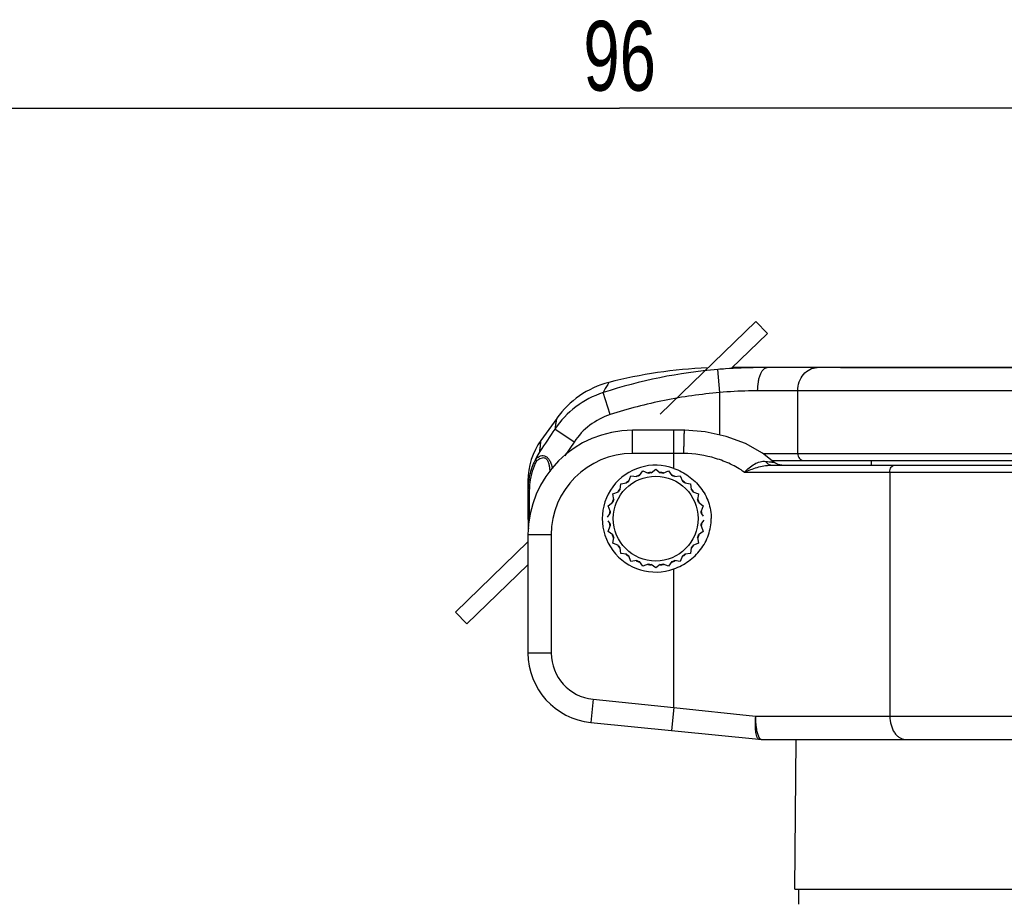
# Model space of a CAD drawing. Header units: millimetres. Extents: x 6 to 407, y 6 to 288.
# Tile 19 of 42: x 295 to 338, y 113 to 151. Entities that reach past the tile are written whole.
import ezdxf

# ---------------------------------------------------------------- set-up
doc = ezdxf.new("R2010")
doc.units = ezdxf.units.MM
doc.header["$LTSCALE"] = 23.1
doc.layers.get('0').update_dxf_attribs({"linetype": 'CONTINUOUS'})
for name, color, linetype in [('CLAMP_DUSTCODXF_CONTINUOUS_LINE', 7, 'CONTINUOUS'), ('CLAMP_STYLE_DXF_CONTINUOUS_LINE', 7, 'CONTINUOUS'), ('DM1-0-1-CLIS-A-TE_DXF_DIMENSION', 7, 'CONTINUOUS'), ('F40707_STD_CDXF_CONTINUOUS_LINE', 7, 'CONTINUOUS'), ('F48081_DUSTCDXF_CONTINUOUS_LINE', 7, 'CONTINUOUS'), ('F72231_CL_DUDXF_CONTINUOUS_LINE', 7, 'CONTINUOUS'), ('STANDARD_DUSDXF_CONTINUOUS_LINE', 7, 'CONTINUOUS')]:
    doc.layers.add(name, color=color, linetype=linetype)
doc.styles.get("Standard").update_dxf_attribs({"font": 'txt', "width": 0.7})
doc.dimstyles.new('DIMSTYLE_1', dxfattribs={"dimtxt": 3, "dimasz": 3, "dimexe": 1, "dimexo": 1, "dimgap": 0.75, "dimtad": 1, "dimdsep": 46, "dimtxsty": 'STANDARD', "dimblk": '_FILLED', "dimblk1": '_FILLED', "dimblk2": '_FILLED', "dimcen": 0.09, "dimclrt": 5, "dimazin": 2, "dimtp": 0.01, "dimtm": 0.01, "dimtfac": 1, "dimtofl": 0, "dimtmove": 0, "dimatfit": 3, "dimldrblk": '_FILLED', "dimfxl": 1, "dimtolj": 1, "dimarcsym": 0})

# ---------------------------------------------------------------- blocks, each defined once
blk = doc.blocks.new('_FILLED')
at = {"color": 0, "linetype": 'BYBLOCK'}
blk.add_solid([(0, 0), (-1, 0.167), (-1, -0.167)], dxfattribs=at)
blk = doc.blocks.new('*D0')
at = {"layer": 'DM1-0-1-CLIS-A-TE_DXF_DIMENSION', "color": 2, "linetype": 'CONTINUOUS'}
for p, q in [((330.781, 136.296), (394.339, 136.296)), ((393.339, 136.296), (393.339, 100.321)), ((393.339, 64.346), (393.339, 100.321)), ((355.431, 64.346), (394.339, 64.346))]:
    blk.add_line(p, q, dxfattribs=at)
at = {"layer": 'DM1-0-1-CLIS-A-TE_DXF_DIMENSION', "color": 2, "linetype": 'CONTINUOUS', "xscale": 3, "yscale": 3, "zscale": 3}
for p, rotation in [((393.339, 136.296), 90), ((393.339, 64.346), 270)]:
    blk.add_blockref('_FILLED', p, dxfattribs=dict(at, rotation=rotation))
at = {"layer": 'DM1-0-1-CLIS-A-TE_DXF_DIMENSION', "color": 5, "linetype": 'CONTINUOUS', "insert": (389.589, 100.321), "char_height": 3, "width": 10.5, "attachment_point": 2, "rotation": 90, "line_spacing_factor": 0.9}
blk.add_mtext('71.95', dxfattribs=at)
blk = doc.blocks.new('*D2')
at = {"layer": 'DM1-0-1-CLIS-A-TE_DXF_DIMENSION', "color": 2, "linetype": 'CONTINUOUS'}
for p, q in [((273.271, 106.976), (273.271, 148.466)), ((369.271, 89.022), (369.271, 148.466)), ((273.271, 147.466), (321.271, 147.466)), ((369.271, 147.466), (321.271, 147.466))]:
    blk.add_line(p, q, dxfattribs=at)
at = {"layer": 'DM1-0-1-CLIS-A-TE_DXF_DIMENSION', "color": 2, "linetype": 'CONTINUOUS', "xscale": 3, "yscale": 3, "zscale": 3, "rotation": 180}
blk.add_blockref('_FILLED', (273.271, 147.466), dxfattribs=at)
at = {"layer": 'DM1-0-1-CLIS-A-TE_DXF_DIMENSION', "color": 2, "linetype": 'CONTINUOUS', "xscale": 3, "yscale": 3, "zscale": 3}
blk.add_blockref('_FILLED', (369.271, 147.466), dxfattribs=at)
at = {"layer": 'DM1-0-1-CLIS-A-TE_DXF_DIMENSION', "color": 5, "linetype": 'CONTINUOUS', "insert": (321.271, 151.216), "char_height": 3, "width": 4.2, "attachment_point": 2, "line_spacing_factor": 0.9}
blk.add_mtext('96', dxfattribs=at)

msp = doc.modelspace()

# ---------------------------------------------------------------- linework, layer by layer
at = {"layer": 'CLAMP_DUSTCODXF_CONTINUOUS_LINE', "color": 7, "linetype": 'CONTINUOUS'}
for p, q in [((322.622, 131.766), (322.822, 131.921)), ((322.822, 131.921), (323.022, 131.766)), ((321.664, 131.402), (321.759, 131.636)), ((321.759, 131.636), (322.01, 131.602)), ((322.119, 131.647), (322.272, 131.849)), ((322.272, 131.849), (322.505, 131.751)), ((323.138, 131.751), (323.372, 131.849)), ((323.372, 131.849), (323.525, 131.647)), ((323.634, 131.602), (323.884, 131.636)), ((323.884, 131.636), (323.98, 131.402)), ((321.287, 131.048), (321.319, 131.299)), ((321.319, 131.299), (321.57, 131.33)), ((324.073, 131.33), (324.324, 131.299)), ((324.324, 131.299), (324.356, 131.048)), ((320.982, 130.859), (321.216, 130.954)), ((321.016, 130.608), (320.982, 130.859)), ((324.428, 130.954), (324.662, 130.859)), ((324.662, 130.859), (324.628, 130.608)), ((320.769, 130.346), (320.971, 130.499)), ((320.867, 130.113), (320.769, 130.346)), ((324.673, 130.499), (324.874, 130.346)), ((324.874, 130.346), (324.776, 130.113)), ((320.744, 129.857), (320.852, 129.996)), ((324.792, 129.996), (324.868, 129.898)), ((320.769, 129.246), (320.867, 129.479)), ((320.852, 129.596), (320.776, 129.694)), ((324.776, 129.479), (324.874, 129.246)), ((324.9, 129.735), (324.792, 129.596)), ((320.971, 129.093), (320.769, 129.246)), ((320.982, 128.734), (321.016, 128.984)), ((324.628, 128.984), (324.662, 128.734)), ((324.874, 129.246), (324.673, 129.093)), ((321.216, 128.638), (320.982, 128.734)), ((321.319, 128.293), (321.287, 128.545)), ((324.356, 128.545), (324.324, 128.293)), ((324.662, 128.734), (324.428, 128.638)), ((321.57, 128.262), (321.319, 128.293)), ((321.759, 127.956), (321.664, 128.19)), ((323.98, 128.19), (323.884, 127.956)), ((324.324, 128.293), (324.073, 128.262)), ((322.01, 127.99), (321.759, 127.956)), ((322.272, 127.743), (322.119, 127.945)), ((322.505, 127.841), (322.272, 127.743)), ((322.822, 127.671), (322.622, 127.826)), ((323.022, 127.826), (322.822, 127.671)), ((323.372, 127.743), (323.138, 127.841)), ((323.525, 127.945), (323.372, 127.743)), ((323.884, 127.956), (323.634, 127.99))]:
    msp.add_line(p, q, dxfattribs=at)
msp.add_circle((322.822, 129.796), 1.825, dxfattribs=at)
for start, end in [(110.7973, 114.2027), (95.7973, 99.2027), (80.7973, 84.2027), (65.7973, 69.2027), (140.7973, 144.2027), (125.7973, 129.2027), (50.7973, 54.2027), (35.7973, 39.2027), (155.7973, 159.2027), (20.7973, 24.2027), (170.7973, 174.2027), (5.7973, 9.2027), (185.7973, 189.2027), (350.7973, 354.2027), (200.7973, 204.2027), (335.7973, 339.2027), (215.7973, 219.2027), (320.7973, 324.2027), (230.7973, 234.2027), (305.7973, 309.2027), (245.7973, 249.2027), (260.7973, 264.2027), (275.7973, 279.2027), (290.7973, 294.2027)]:
    msp.add_arc((322.822, 129.796), 1.98, start, end, dxfattribs=at)
at = {"layer": 'CLAMP_STYLE_DXF_CONTINUOUS_LINE', "color": 7, "linetype": 'CONTINUOUS'}
for p, q in [((323.019, 134.296), (327.142, 138.278)), ((327.142, 138.278), (327.636, 137.767)), ((326.068, 136.253), (327.636, 137.767)), ((314.194, 125.774), (317.322, 128.794)), ((314.688, 125.263), (317.322, 127.807)), ((314.688, 125.263), (314.194, 125.774))]:
    msp.add_line(p, q, dxfattribs=at)
at = {"layer": 'F40707_STD_CDXF_CONTINUOUS_LINE', "color": 7, "linetype": 'CONTINUOUS'}
for p, q in [((328.822, 113.846), (328.878, 120.296)), ((328.822, 113.846), (363.722, 113.846)), ((328.972, 113.846), (328.977, 113.197))]:
    msp.add_line(p, q, dxfattribs=at)
at = {"layer": 'F48081_DUSTCDXF_CONTINUOUS_LINE', "color": 9, "linetype": 'CONTINUOUS'}
for p, q in [((325.581, 135.219), (325.498, 136.215)), ((320.81, 135.658), (320.79, 135.628)), ((357.627, 135.296), (327.215, 135.296)), ((328.941, 132.596), (328.941, 135.296)), ((320.867, 134.272), (320.558, 135.218)), ((325.581, 133.394), (325.581, 135.219)), ((319.307, 133.092), (318.478, 133.649)), ((319.307, 133.092), (318.908, 132.498)), ((327.453, 132.596), (328.941, 132.596)), ((328.941, 132.596), (371.322, 132.596)), ((317.38, 131.018), (317.322, 131.018)), ((317.38, 131.018), (317.38, 129.796)), ((317.38, 129.796), (317.322, 129.796))]:
    msp.add_line(p, q, dxfattribs=at)
at = {"layer": 'F48081_DUSTCDXF_CONTINUOUS_LINE', "color": 7, "linetype": 'CONTINUOUS'}
for p, q in [((364.822, 136.296), (326.112, 136.296)), ((318.559, 134.112), (317.881, 133.164)), ((327.83, 132.296), (371.022, 132.296)), ((317.322, 131.42), (317.322, 129.796))]:
    msp.add_line(p, q, dxfattribs=at)
at = {"layer": 'F48081_DUSTCDXF_CONTINUOUS_LINE', "color": 9, "linetype": 'CONTINUOUS'}
for centre, radius, start, end in [((327.3, 114.551), 21.739, 94.7565, 108.0684), ((321.798, 131.412), 4.003, 108.0403, 146.0242), ((321.8, 131.417), 3.004, 108.1052, 146.1116), ((320.169, 131.018), 2.789, 173.3008, 180.0126)]:
    msp.add_arc(centre, radius, start, end, dxfattribs=at)
at = {"layer": 'F48081_DUSTCDXF_CONTINUOUS_LINE', "color": 7, "linetype": 'CONTINUOUS'}
for centre, radius, start, end in [((325.822, 116.296), 20, 92.2272, 104.5498), ((327.221, 115.789), 20.498, 93.9009, 94.8219), ((321.813, 131.786), 4, 104.703, 144.4384), ((320.322, 131.42), 3, 144.4384, 180), ((320.703, 130.911), 3.375, 148.1899, 154.0813), ((321.322, 129.796), 4, 180, 186.3216)]:
    msp.add_arc(centre, radius, start, end, dxfattribs=at)
for points, knots in [([(327.623, 136.296), (327.478, 136.296), (326.879, 136.293), (326.28, 136.271), (325.826, 136.24)], [0, 0, 0, 0, 0.24165, 1, 1, 1, 1]), ([(317.66, 132.366), (317.659, 132.359), (317.659, 132.325), (317.675, 132.292), (317.69, 132.27)], [0, 0, 0, 0, 0.208301, 1, 1, 1, 1]), ([(317.667, 132.386), (317.666, 132.384), (317.664, 132.378), (317.661, 132.371), (317.66, 132.366)], [0, 0, 0, 0, 0.288298, 1, 1, 1, 1])]:
    msp.add_open_spline(points, degree=3, knots=knots, dxfattribs=at)
at = {"layer": 'F48081_DUSTCDXF_CONTINUOUS_LINE', "color": 9, "linetype": 'CONTINUOUS'}
for points, knots in [([(327.215, 135.296), (327.215, 135.424), (327.229, 135.612), (327.279, 135.847), (327.329, 135.998), (327.389, 136.123), (327.459, 136.218), (327.536, 136.28), (327.596, 136.296), (327.623, 136.296)], [0, 0, 0, 0, 0.332949, 0.486358, 0.624902, 0.745364, 0.846189, 0.928989, 1, 1, 1, 1]), ([(328.941, 135.296), (328.941, 135.425), (328.983, 135.681), (329.164, 136.012), (329.442, 136.24), (329.671, 136.296), (329.781, 136.296)], [0, 0, 0, 0, 0.269719, 0.528308, 0.770348, 1, 1, 1, 1]), ([(320.79, 135.628), (320.778, 135.61), (320.692, 135.479), (320.617, 135.34), (320.558, 135.218)], [0, 0, 0, 0, 0.137514, 1, 1, 1, 1]), ([(327.215, 135.296), (327.084, 135.296), (326.539, 135.291), (325.993, 135.262), (325.581, 135.219)], [0, 0, 0, 0, 0.240181, 1, 1, 1, 1]), ([(325.581, 135.219), (324.781, 135.152), (323.187, 134.928), (321.63, 134.521), (320.867, 134.272)], [0, 0, 0, 0, 0.500024, 1, 1, 1, 1]), ([(318.559, 134.112), (318.559, 134.112), (318.557, 134.108), (318.558, 134.105), (318.555, 134.095), (318.553, 134.084), (318.55, 134.069), (318.545, 134.041), (318.537, 133.998), (318.525, 133.934), (318.511, 133.855), (318.495, 133.758), (318.484, 133.687), (318.478, 133.649)], [0, 0, 0, 0, 0.003612, 0.014451, 0.032564, 0.05804, 0.090974, 0.131492, 0.235901, 0.372844, 0.544319, 0.752516, 1, 1, 1, 1]), ([(317.835, 132.69), (317.838, 132.729), (317.844, 132.801), (317.854, 132.9), (317.862, 132.982), (317.868, 133.047), (317.874, 133.097), (317.877, 133.129), (317.879, 133.148), (317.881, 133.156), (317.881, 133.162), (317.881, 133.164), (317.881, 133.164)], [0, 0, 0, 0, 0.24771, 0.455821, 0.627091, 0.763955, 0.868343, 0.94175, 0.967247, 0.985444, 0.996361, 1, 1, 1, 1]), ([(317.667, 132.386), (317.555, 132.184), (317.379, 131.737), (317.322, 131.261), (317.322, 131.018)], [0, 0, 0, 0, 0.487445, 1, 1, 1, 1]), ([(317.66, 132.366), (317.691, 132.394), (317.754, 132.443), (317.86, 132.498), (317.978, 132.517), (318.099, 132.482), (318.201, 132.39), (318.308, 132.215), (318.352, 132.059), (318.373, 131.953)], [0, 0, 0, 0, 0.113691, 0.222122, 0.32705, 0.436105, 0.559609, 0.698846, 1, 1, 1, 1]), ([(317.69, 132.27), (317.72, 132.298), (317.781, 132.351), (317.883, 132.41), (317.98, 132.428), (318.054, 132.408), (318.104, 132.374), (318.147, 132.324), (318.193, 132.241), (318.231, 132.122), (318.254, 131.971), (318.261, 131.868), (318.262, 131.816)], [0, 0, 0, 0, 0.116684, 0.22711, 0.331413, 0.384431, 0.440944, 0.502357, 0.568269, 0.708182, 0.853255, 1, 1, 1, 1]), ([(328.941, 132.596), (328.941, 132.557), (328.954, 132.481), (329.008, 132.381), (329.092, 132.313), (329.16, 132.296), (329.193, 132.296)], [0, 0, 0, 0, 0.2697, 0.528308, 0.770365, 1, 1, 1, 1]), ([(317.69, 132.27), (317.614, 132.131), (317.487, 131.829), (317.419, 131.509), (317.399, 131.344)], [0, 0, 0, 0, 0.487748, 1, 1, 1, 1])]:
    msp.add_open_spline(points, degree=3, knots=knots, dxfattribs=at)
msp.add_open_spline([(318.478, 133.649), (318.263, 133.329), (318.049, 133.01), (317.835, 132.69)], degree=3, dxfattribs=at)
at = {"layer": 'F72231_CL_DUDXF_CONTINUOUS_LINE', "color": 7, "linetype": 'CONTINUOUS'}
msp.add_line((332.097, 132.296), (332.097, 132.096), dxfattribs=at)
at = {"layer": 'STANDARD_DUSDXF_CONTINUOUS_LINE', "color": 7, "linetype": 'CONTINUOUS'}
for p, q in [((324.074, 133.596), (321.822, 133.596)), ((327.779, 132.096), (372.337, 132.096)), ((327.954, 132.195), (327.91, 132.232)), ((328.098, 132.121), (327.954, 132.195)), ((328.253, 132.096), (328.098, 132.121)), ((317.322, 129.096), (317.322, 124.011)), ((320.023, 121.026), (327.272, 120.301)), ((327.372, 120.296), (371.638, 120.296))]:
    msp.add_line(p, q, dxfattribs=at)
at = {"layer": 'STANDARD_DUSDXF_CONTINUOUS_LINE', "color": 9, "linetype": 'CONTINUOUS'}
for p, q in [((321.822, 132.596), (321.822, 133.596)), ((323.609, 131.957), (323.609, 133.596)), ((324.041, 132.596), (321.822, 132.596)), ((326.639, 131.796), (372.637, 131.796)), ((332.909, 131.796), (332.909, 121.296)), ((318.322, 129.096), (317.322, 129.096)), ((318.322, 129.096), (318.322, 124.011)), ((323.609, 121.672), (323.609, 127.635)), ((318.322, 124.011), (317.322, 124.011)), ((320.123, 122.021), (320.023, 121.026)), ((320.123, 122.021), (323.609, 121.672)), ((323.609, 121.672), (323.51, 120.677)), ((323.609, 121.672), (327.121, 121.296)), ((327.121, 121.296), (372.637, 121.296))]:
    msp.add_line(p, q, dxfattribs=at)
at = {"layer": 'STANDARD_DUSDXF_CONTINUOUS_LINE', "color": 7, "linetype": 'CONTINUOUS'}
msp.add_lwpolyline([(327.91, 132.232), (327.423, 132.62), (326.695, 133.024), (325.865, 133.333), (324.949, 133.532), (324.074, 133.596)], dxfattribs=at)
for centre, radius, start, end in [((321.822, 129.096), 4.5, 90, 180), ((322.822, 129.796), 2.3, 69.9754, 290.0246), ((322.822, 129.796), 2, 110.4347, 114.9809), ((322.822, 129.796), 2, 95.4564, 99.6792), ((322.822, 129.796), 2, 80.3272, 84.5453), ((322.822, 129.796), 2, 65.0321, 69.564), ((322.822, 129.796), 2, 140.1141, 144.7024), ((322.822, 129.796), 2, 125.2997, 129.903), ((322.822, 129.796), 2, 50.0877, 54.6945), ((322.822, 129.796), 2, 35.2877, 39.8745), ((322.822, 129.796), 2, 154.9428, 159.6122), ((322.822, 129.796), 2, 20.3799, 25.2532), ((322.822, 129.796), 2, 170.2965, 174.6316), ((322.822, 129.796), 2, 5.3622, 9.7099), ((322.822, 129.796), 2, 185.3622, 189.7099), ((322.822, 129.796), 2, 350.2965, 354.6316), ((322.822, 129.796), 2, 200.3799, 205.2532), ((322.822, 129.796), 2, 334.9428, 339.6122), ((322.822, 129.796), 2, 215.2877, 219.8745), ((322.822, 129.796), 2, 320.1141, 324.7024), ((322.822, 129.796), 2, 230.0877, 234.6945), ((322.822, 129.796), 2, 305.2997, 309.903), ((322.822, 129.796), 2, 245.0321, 249.564), ((322.822, 129.796), 2, 260.3272, 264.5453), ((322.822, 129.796), 2, 275.4564, 279.6792), ((322.822, 129.796), 2, 290.4347, 294.9809), ((320.322, 124.011), 3, 180, 264.2894), ((327.372, 121.296), 1, 264.2947, 270)]:
    msp.add_arc(centre, radius, start, end, dxfattribs=at)
at = {"layer": 'STANDARD_DUSDXF_CONTINUOUS_LINE', "color": 9, "linetype": 'CONTINUOUS'}
for centre, radius, start, end in [((321.822, 129.096), 3.5, 90, 180), ((320.322, 124.011), 2, 180, 264.2894)]:
    msp.add_arc(centre, radius, start, end, dxfattribs=at)
for points, knots in [([(324.041, 132.596), (324.041, 132.661), (324.041, 132.789), (324.043, 132.974), (324.046, 133.144), (324.049, 133.275), (324.052, 133.367), (324.055, 133.425), (324.057, 133.475), (324.06, 133.517), (324.063, 133.55), (324.065, 133.575), (324.068, 133.587), (324.07, 133.596), (324.072, 133.596)], [0, 0, 0, 0, 0.194576, 0.382049, 0.554616, 0.705884, 0.771729, 0.830142, 0.880554, 0.922533, 0.955666, 0.979627, 0.994312, 1, 1, 1, 1]), ([(326.639, 131.796), (326.454, 131.929), (326.054, 132.157), (325.195, 132.484), (324.501, 132.596), (324.041, 132.596)], [0, 0, 0, 0, 0.248599, 0.49836, 1, 1, 1, 1]), ([(326.639, 131.796), (326.708, 131.861), (326.845, 131.989), (327.067, 132.152), (327.31, 132.257), (327.483, 132.269), (327.564, 132.259)], [0, 0, 0, 0, 0.266167, 0.525903, 0.769094, 1, 1, 1, 1]), ([(326.639, 131.796), (326.823, 131.87), (327.188, 132.017), (327.582, 132.096), (327.779, 132.096)], [0, 0, 0, 0, 0.500859, 1, 1, 1, 1]), ([(327.78, 132.096), (327.759, 132.096), (327.717, 132.104), (327.658, 132.138), (327.605, 132.191), (327.577, 132.235), (327.564, 132.259)], [0, 0, 0, 0, 0.215827, 0.448327, 0.708483, 1, 1, 1, 1]), ([(327.564, 132.259), (327.612, 132.254), (327.697, 132.244), (327.789, 132.235), (327.841, 132.232), (327.86, 132.23), (327.877, 132.23), (327.89, 132.229), (327.9, 132.229), (327.906, 132.23), (327.91, 132.23), (327.911, 132.232), (327.91, 132.232)], [0, 0, 0, 0, 0.410389, 0.736486, 0.800146, 0.855455, 0.901994, 0.939497, 0.967714, 0.98645, 0.99597, 1, 1, 1, 1]), ([(332.909, 131.796), (332.909, 131.835), (332.919, 131.909), (332.96, 132.007), (333.024, 132.077), (333.082, 132.096), (333.109, 132.096)], [0, 0, 0, 0, 0.294216, 0.564756, 0.797739, 1, 1, 1, 1]), ([(327.121, 121.296), (327.115, 121.232), (327.106, 121.107), (327.103, 120.926), (327.108, 120.757), (327.124, 120.609), (327.145, 120.501), (327.167, 120.428), (327.193, 120.362), (327.233, 120.305), (327.272, 120.301)], [0, 0, 0, 0, 0.183755, 0.36061, 0.523936, 0.66849, 0.789916, 0.840961, 0.885299, 1, 1, 1, 1]), ([(327.121, 121.296), (327.121, 121.129), (327.134, 120.891), (327.187, 120.602), (327.224, 120.481), (327.246, 120.43)], [0, 0, 0, 0, 0.569952, 0.809832, 1, 1, 1, 1]), ([(332.909, 121.296), (332.909, 121.167), (332.941, 120.919), (333.059, 120.638), (333.198, 120.464), (333.313, 120.369), (333.44, 120.31), (333.53, 120.296), (333.574, 120.296)], [0, 0, 0, 0, 0.29326, 0.562881, 0.684428, 0.796391, 0.900504, 1, 1, 1, 1]), ([(327.246, 120.43), (327.251, 120.42), (327.267, 120.384), (327.288, 120.35), (327.307, 120.33)], [0, 0, 0, 0, 0.29103, 1, 1, 1, 1]), ([(327.307, 120.33), (327.312, 120.325), (327.33, 120.308), (327.354, 120.296), (327.372, 120.296)], [0, 0, 0, 0, 0.293482, 1, 1, 1, 1])]:
    msp.add_open_spline(points, degree=3, knots=knots, dxfattribs=at)
at = {"layer": 'STANDARD_DUSDXF_CONTINUOUS_LINE', "color": 7, "linetype": 'CONTINUOUS'}
for points in [[(323.609, 131.957), (323.833, 131.875), (324.261, 131.651), (324.697, 131.232), (324.958, 130.832), (325.104, 130.503), (325.194, 130.155), (325.214, 129.915), (325.214, 129.796)], [(323.609, 127.635), (323.833, 127.717), (324.261, 127.941), (324.697, 128.36), (324.958, 128.761), (325.104, 129.089), (325.194, 129.437), (325.214, 129.677), (325.214, 129.796)]]:
    msp.add_open_spline(points, degree=3, knots=[0, 0, 0, 0, 0.249861, 0.499393, 0.624489, 0.7496, 0.874802, 1, 1, 1, 1], dxfattribs=at)

# ---------------------------------------------------------------- dimensions: what is measured, and where the dimension line sits
at = {"layer": 'DM1-0-1-CLIS-A-TE_DXF_DIMENSION', "color": 2, "linetype": 'CONTINUOUS'}
for base, p1, p2, angle, picture, middle in [((273.271, 147.466), (369.271, 88.022), (273.271, 105.976), 180, '*D2', (321.271, 147.466)), ((393.339, 136.296), (354.431, 64.346), (329.781, 136.296), 90, '*D0', (393.339, 100.387))]:
    dim = msp.add_linear_dim(base=base, p1=p1, p2=p2, angle=angle, dimstyle='DIMSTYLE_1', dxfattribs=at)
    dim.commit()
    dim.dimension.update_dxf_attribs({"geometry": picture, "text_midpoint": middle, "dimtype": 160})

doc.saveas('drawing.dxf')
